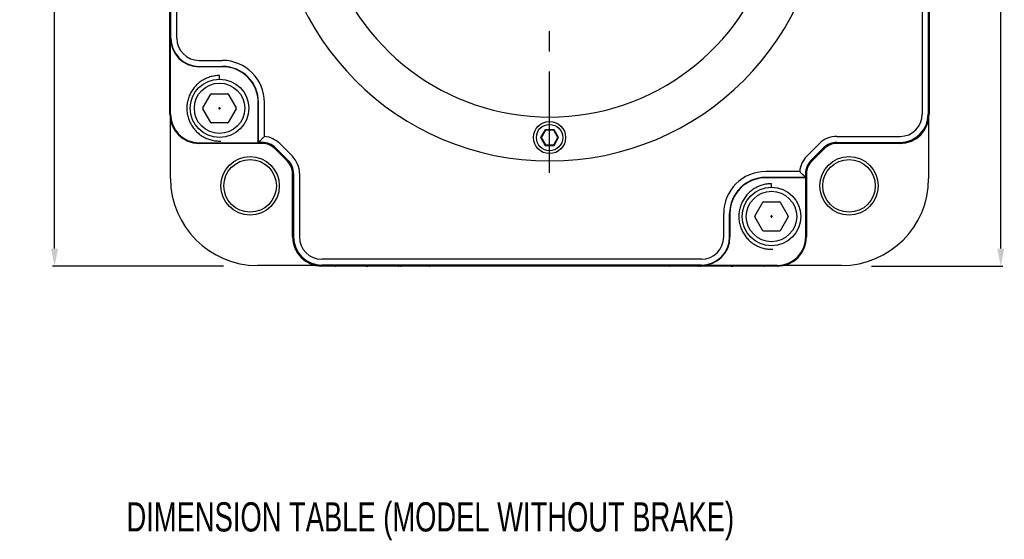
# Model space of a CAD drawing. Header units: millimetres. Extents: x -95 to 535, y -111 to 334.
# Tile 3 of 17: x 21 to 105, y 132 to 176. Entities that reach past the tile are written whole.
import ezdxf

# ---------------------------------------------------------------- set-up
doc = ezdxf.new("R2010")
doc.units = ezdxf.units.MM
doc.header["$LTSCALE"] = 23.1
doc.header["$PDMODE"] = 3
doc.header["$PDSIZE"] = 0.3125
doc.linetypes.add('CENTER', pattern=[0.6, 0.375, -0.075, 0.075, -0.075])
doc.layers.get('0').update_dxf_attribs({"linetype": 'CONTINUOUS'})
doc.layers.get('Defpoints').update_dxf_attribs({"linetype": 'CONTINUOUS'})
for name, color, linetype in [('3_ALL_AXES', 7, 'CONTINUOUS'), ('7_ALL_FEATURES', 7, 'CONTINUOUS'), ('DEFAULT_1', 7, 'CENTER')]:
    doc.layers.add(name, color=color, linetype=linetype)
doc.styles.get("Standard").update_dxf_attribs({"font": 'txt', "width": 0.7})
doc.dimstyles.new('DIMSTYLE_3', dxfattribs={"dimtxt": 2.5, "dimasz": 1.5, "dimexe": 0.18, "dimexo": 0.0625, "dimgap": 0.09, "dimtad": 1, "dimdec": 1, "dimlfac": 2, "dimdsep": 46, "dimtxsty": 'Standard', "dimblk": '_FILLED', "dimblk1": '_FILLED', "dimblk2": '_FILLED', "dimcen": 0.09, "dimadec": 0, "dimazin": 0, "dimtp": 0.1, "dimtm": 0.1, "dimtfac": 1, "dimtdec": 1, "dimtofl": 0, "dimtmove": 0, "dimatfit": 3, "dimldrblk": '_FILLED', "dimfxl": 0, "dimtolj": 1, "dimarcsym": 0})

# ---------------------------------------------------------------- blocks, each defined once
blk = doc.blocks.new('_FILLED')
at = {"color": 0, "linetype": 'ByBlock'}
blk.add_solid([(0, 0), (-1, 0.2), (-1, -0.2)], dxfattribs=at)
blk = doc.blocks.new('*D80')
at = {"color": 0, "linetype": 'Continuous', "lineweight": -2}
for p, q in [((75.145, 224.571), (105.35, 224.571)), ((105.17, 156.751), (105.17, 223.071)), ((94.116, 155.251), (105.35, 155.251))]:
    blk.add_line(p, q, dxfattribs=at)
at = {"layer": 'Defpoints', "color": 0, "linetype": 'Continuous'}
for p in [(75.083, 224.571), (105.17, 224.571), (94.053, 155.251)]:
    blk.add_point(p, dxfattribs=at)
at = {"color": 0, "linetype": 'Continuous', "lineweight": -2, "xscale": 1.5, "yscale": 1.5, "zscale": 1.5}
for p, rotation in [((105.17, 224.571), 90), ((105.17, 155.251), 270)]:
    blk.add_blockref('_FILLED', p, dxfattribs=dict(at, rotation=rotation))
at = {"color": 0, "linetype": 'Continuous', "insert": (103.83, 189.911), "char_height": 2.5, "attachment_point": 5, "rotation": 90}
blk.add_mtext('\\A1;138.6', dxfattribs=at)
blk = doc.blocks.new('*D81')
at = {"color": 0, "linetype": 'Continuous', "lineweight": -2}
for p, q in [((57.945, 242.971), (23.99, 242.971)), ((24.17, 156.751), (24.17, 241.471)), ((38.633, 155.251), (23.99, 155.251))]:
    blk.add_line(p, q, dxfattribs=at)
at = {"layer": 'Defpoints', "color": 0, "linetype": 'Continuous'}
for p in [(24.17, 242.971), (58.008, 242.971), (38.695, 155.251)]:
    blk.add_point(p, dxfattribs=at)
at = {"color": 0, "linetype": 'Continuous', "lineweight": -2, "xscale": 1.5, "yscale": 1.5, "zscale": 1.5}
for p, rotation in [((24.17, 242.971), 90), ((24.17, 155.251), 270)]:
    blk.add_blockref('_FILLED', p, dxfattribs=dict(at, rotation=rotation))
at = {"color": 0, "linetype": 'Continuous', "insert": (22.83, 199.111), "char_height": 2.5, "attachment_point": 5, "rotation": 90}
blk.add_mtext('\\A1;175.4', dxfattribs=at)

msp = doc.modelspace()

# ---------------------------------------------------------------- linework, layer by layer
at = {"color": 7, "linetype": 'Continuous'}
for p, q in [((34.0538, 168.2511), (34.0538, 207.2511)), ((34.1324, 174.7511), (34.1324, 207.2511)), ((34.6411, 174.7511), (34.6411, 207.2511)), ((99.0364, 207.2511), (99.0364, 168.2511)), ((98.4491, 200.7511), (98.4491, 168.2511)), ((98.9578, 200.7511), (98.9578, 168.2511)), ((34.0451, 174.8579), (34.0451, 175.0051)), ((34.1062, 168.2511), (34.1062, 174.7511)), ((99.0451, 175.0051), (99.0451, 174.8579)), ((36.5451, 172.8471), (38.5451, 172.8471)), ((34.0451, 172.1079), (34.0451, 172.1443)), ((36.5451, 172.3384), (38.5451, 172.3384)), ((38.5451, 172.3122), (36.5451, 172.3122)), ((99.0451, 172.1443), (99.0451, 172.1079)), ((38.294, 171.2421), (38.294, 171.5528)), ((36.8723, 168.7903), (37.5506, 169.9653)), ((37.6156, 170.0028), (38.9724, 170.0028)), ((39.0373, 169.9653), (39.7157, 168.7903)), ((34.0451, 168.2511), (34.0451, 169.3943)), ((37.5506, 167.5403), (36.8723, 168.7153)), ((38.2568, 168.7884), (38.2446, 168.7672)), ((38.2446, 168.7384), (38.2568, 168.7172)), ((38.3062, 168.8028), (38.2818, 168.8028)), ((38.2818, 168.7028), (38.3062, 168.7028)), ((38.3434, 168.7672), (38.3312, 168.7884)), ((38.3312, 168.7172), (38.3434, 168.7384)), ((39.7157, 168.7153), (39.0373, 167.5403)), ((41.6062, 165.8122), (41.6062, 169.2511)), ((41.6324, 165.8384), (41.6324, 169.2511)), ((42.1411, 166.3394), (42.1411, 169.2511)), ((99.0451, 169.3943), (99.0451, 168.2511)), ((34.1019, 162.7511), (34.1019, 167.8929)), ((98.9884, 167.8929), (98.9884, 162.7511)), ((38.9724, 167.5028), (37.6156, 167.5028)), ((66.1554, 166.9261), (65.7657, 166.2511)), ((66.9348, 166.9261), (66.1554, 166.9261)), ((66.1554, 166.9261), (66.1843, 166.8761)), ((66.9348, 166.9261), (66.906, 166.8761)), ((67.3245, 166.2511), (66.9348, 166.9261)), ((65.7657, 166.2511), (65.8234, 166.2511)), ((65.7657, 166.2511), (66.1554, 165.5761)), ((66.1843, 166.8761), (65.8234, 166.2511)), ((65.8234, 166.2511), (66.1843, 165.6261)), ((66.906, 166.8761), (66.1843, 166.8761)), ((67.2668, 166.2511), (66.906, 166.8761)), ((66.906, 165.6261), (67.2668, 166.2511)), ((66.9348, 165.5761), (67.3245, 166.2511)), ((67.3245, 166.2511), (67.2668, 166.2511)), ((91.1284, 166.3471), (96.5451, 166.3471)), ((36.5451, 165.8122), (41.6062, 165.8122)), ((36.5451, 165.7598), (41.9619, 165.7598)), ((41.9619, 165.7511), (36.5451, 165.7511)), ((41.6324, 165.8384), (41.6062, 165.8122)), ((41.6611, 165.8389), (41.6324, 165.8384)), ((44.1058, 164.2285), (43.0225, 165.3117)), ((43.0287, 165.3179), (44.112, 164.2347)), ((43.0842, 165.3735), (44.1675, 164.2902)), ((43.444, 165.7332), (44.5272, 164.6499)), ((66.1554, 165.5761), (66.1843, 165.6261)), ((66.1554, 165.5761), (66.9348, 165.5761)), ((66.1843, 165.6261), (66.906, 165.6261)), ((66.9348, 165.5761), (66.906, 165.6261)), ((88.563, 164.6499), (89.6463, 165.7332)), ((88.9227, 164.2902), (90.006, 165.3735)), ((88.9783, 164.2347), (90.0616, 165.3179)), ((90.0677, 165.3117), (88.9845, 164.2285)), ((91.1284, 165.8384), (96.5451, 165.8384)), ((91.1284, 165.7598), (96.5451, 165.7598)), ((96.5451, 165.7511), (91.1284, 165.7511)), ((44.5451, 157.7511), (44.5451, 163.1678)), ((44.5538, 163.1678), (44.5538, 157.7511)), ((44.6324, 163.1678), (44.6324, 157.7511)), ((45.1411, 163.1678), (45.1411, 157.7511)), ((87.9568, 163.3471), (85.0451, 163.3471)), ((88.4578, 162.8384), (85.0451, 162.8384)), ((88.484, 162.8122), (85.0451, 162.8122)), ((88.4574, 162.8671), (88.4578, 162.8384)), ((88.4578, 162.8384), (88.484, 162.8122)), ((88.484, 157.7511), (88.484, 162.8122)), ((88.5364, 157.7511), (88.5364, 163.1678)), ((88.5451, 163.1678), (88.5451, 157.7511)), ((85.5434, 161.9893), (85.5434, 162.2999)), ((84.1217, 159.5374), (84.8001, 160.7124)), ((84.865, 160.7499), (86.2218, 160.7499)), ((86.2868, 160.7124), (86.9651, 159.5374)), ((81.4491, 157.7511), (81.4491, 159.7511)), ((81.9578, 157.7511), (81.9578, 159.7511)), ((81.984, 159.7511), (81.984, 157.7511)), ((84.8001, 158.2874), (84.1217, 159.4624)), ((85.5062, 159.5355), (85.494, 159.5144)), ((85.494, 159.4855), (85.5062, 159.4644)), ((85.5556, 159.5499), (85.5312, 159.5499)), ((85.5312, 159.4499), (85.5556, 159.4499)), ((85.5928, 159.5144), (85.5806, 159.5355)), ((85.5806, 159.4644), (85.5928, 159.4855)), ((86.9651, 159.4624), (86.2868, 158.2874)), ((86.2218, 158.2499), (84.865, 158.2499)), ((46.687, 155.3078), (41.5451, 155.3078)), ((79.5451, 155.8471), (47.0451, 155.8471)), ((79.5451, 155.3384), (47.0451, 155.3384)), ((86.0451, 155.2598), (47.0451, 155.2598)), ((48.1883, 155.2511), (47.0451, 155.2511)), ((50.9383, 155.2511), (50.9019, 155.2511)), ((53.7991, 155.2511), (53.6519, 155.2511)), ((76.7991, 155.2511), (56.2911, 155.2511)), ((79.4383, 155.2511), (79.2911, 155.2511)), ((86.0451, 155.3122), (79.5451, 155.3122)), ((82.1883, 155.2511), (82.1519, 155.2511)), ((86.0451, 155.2511), (84.9019, 155.2511)), ((91.5451, 155.3078), (86.4033, 155.3078))]:
    msp.add_line(p, q, dxfattribs=at)
for centre, radius in [((38.294, 168.7528), 2.5), ((38.294, 168.7528), 2.155), ((66.5451, 166.2511), 1.375), ((66.5451, 166.2511), 1.125), ((40.9125, 162.1185), 2.5), ((40.9125, 162.1185), 2.25), ((92.1777, 162.1185), 2.5), ((92.1777, 162.1185), 2.25), ((85.5434, 159.4999), 2.5), ((85.5434, 159.4999), 2.155)]:
    msp.add_circle(centre, radius, dxfattribs=at)
for centre, radius, start, end in [((34.5451, 175.0051), 0.5, 173.732563, 180), ((34.5451, 174.8579), 0.5, 180, 186.286114), ((36.5451, 174.7511), 2.4389, 180, 270), ((36.5451, 174.7511), 2.4127, 180, 270), ((36.5451, 174.7511), 1.904, 180, 270), ((98.5451, 175.0051), 0.5, 0, 6.267437), ((98.5451, 174.8579), 0.5, 353.713886, 0), ((38.5451, 169.2511), 3.596, 0, 90), ((34.5451, 172.1443), 0.5, 173.732563, 180), ((34.5451, 172.1079), 0.5, 180, 186.286114), ((38.5451, 169.2511), 3.0873, 0, 90), ((38.5451, 169.2511), 3.0611, 0, 90), ((98.5451, 172.1443), 0.5, 0, 6.267437), ((98.5451, 172.1079), 0.5, 353.713886, 0), ((34.5451, 169.3943), 0.5, 173.732563, 180), ((37.6156, 169.9278), 0.075, 90, 150), ((38.9724, 169.9278), 0.075, 30, 90), ((98.5451, 169.3943), 0.5, 0, 6.267437), ((36.9372, 168.7528), 0.075, 150, 210), ((39.6508, 168.7528), 0.075, 330, 30), ((36.5451, 168.2511), 2.5, 180, 270), ((36.5451, 168.2511), 2.4913, 180, 270), ((36.5451, 168.2511), 2.4389, 180, 270), ((96.5451, 168.2511), 2.5, 270, 0), ((96.5451, 168.2511), 2.4913, 270, 0), ((96.5451, 168.2511), 2.4127, 270, 0), ((96.5451, 168.2511), 1.904, 270, 0), ((37.6156, 167.5778), 0.075, 210, 270), ((38.9724, 167.5778), 0.075, 270, 330), ((41.9619, 164.2511), 2.096, 45, 85.093693), ((91.1284, 164.2511), 2.096, 90, 135), ((41.9619, 164.2511), 1.5873, 45, 90), ((41.9619, 164.2511), 1.5087, 45, 90), ((41.9619, 164.2511), 1.5, 45, 90), ((91.1284, 164.2511), 1.5873, 90, 135), ((91.1284, 164.2511), 1.5087, 90, 135), ((91.1284, 164.2511), 1.5, 90, 135), ((43.0451, 163.1678), 2.096, 0, 45), ((90.0451, 163.1678), 2.096, 135, 175.093693), ((43.0451, 163.1678), 1.5, 0, 45), ((43.0451, 163.1678), 1.5087, 0, 45), ((43.0451, 163.1678), 1.5873, 0, 45), ((90.0451, 163.1678), 1.5873, 135, 180), ((90.0451, 163.1678), 1.5087, 135, 180), ((90.0451, 163.1678), 1.5, 135, 180), ((41.5451, 162.7511), 7.4433, 180, 270), ((85.0451, 159.7511), 3.596, 90, 180), ((85.0451, 159.7511), 3.0873, 90, 180), ((85.0451, 159.7511), 3.0611, 90, 180), ((91.5451, 162.7511), 7.4433, 270, 0), ((84.865, 160.6749), 0.075, 90, 150), ((86.2218, 160.6749), 0.075, 30, 90), ((84.1866, 159.4999), 0.075, 150, 210), ((86.9002, 159.4999), 0.075, 330, 30), ((47.0451, 157.7511), 2.5, 180, 270), ((47.0451, 157.7511), 2.4913, 180, 270), ((47.0451, 157.7511), 2.4127, 180, 270), ((47.0451, 157.7511), 1.904, 180, 270), ((79.5451, 157.7511), 2.4389, 270, 0), ((79.5451, 157.7511), 2.4127, 270, 0), ((79.5451, 157.7511), 1.904, 270, 0), ((84.865, 158.3249), 0.075, 210, 270), ((86.0451, 157.7511), 2.5, 270, 0), ((86.0451, 157.7511), 2.4913, 270, 0), ((86.0451, 157.7511), 2.4389, 270, 0), ((86.2218, 158.3249), 0.075, 270, 330), ((48.1883, 155.7511), 0.5, 270, 276.267437), ((50.9019, 155.7511), 0.5, 263.713886, 270), ((50.9383, 155.7511), 0.5, 270, 276.267437), ((53.6519, 155.7511), 0.5, 263.713886, 270), ((53.7991, 155.7511), 0.5, 270, 276.267437), ((56.2911, 155.7511), 0.5, 263.713886, 270), ((76.7991, 155.7511), 0.5, 270, 276.286114), ((79.2911, 155.7511), 0.5, 263.732563, 270), ((79.4383, 155.7511), 0.5, 270, 276.286114), ((82.1519, 155.7511), 0.5, 263.732563, 270), ((82.1883, 155.7511), 0.5, 270, 276.286114), ((84.9019, 155.7511), 0.5, 263.732563, 270)]:
    msp.add_arc(centre, radius, start, end, dxfattribs=at)
for points, start_tangent, end_tangent in [([(38.294, 171.5528), (38.0872, 171.5451), (37.8815, 171.5222), (37.6781, 171.4842), (37.4781, 171.4313), (37.2825, 171.3637), (37.0924, 171.2819), (36.9089, 171.1862), (36.733, 171.0773), (36.5656, 170.9557), (36.4076, 170.822), (36.26, 170.677), (36.1234, 170.5216), (35.9987, 170.3564), (35.8865, 170.1826), (35.7875, 170.0009), (35.7022, 169.8123), (35.631, 169.618), (35.5744, 169.419), (35.5326, 169.2163), (35.5059, 169.0111), (35.4945, 168.8045), (35.4983, 168.5976), (35.5174, 168.3916), (35.5516, 168.1875), (35.6009, 167.9865), (35.6648, 167.7897), (35.7431, 167.5982), (35.8354, 167.413), (35.941, 167.235), (36.0595, 167.0654), (36.1902, 166.905), (36.3325, 166.7547), (36.4854, 166.6153), (36.6482, 166.4875), (36.82, 166.3722), (36.9998, 166.2698), (37.1867, 166.181), (37.3797, 166.1063), (37.5776, 166.046), (37.7795, 166.0005), (37.9842, 165.97), (38.1905, 165.9547), (38.3974, 165.9547)], (-1, 0), (0.9993171, 0.0369515)), ([(38.2446, 168.7672), (38.241, 168.7579), (38.2409, 168.7479), (38.2446, 168.7384)], (-0.5, -0.8660254), (0.5, -0.8660254)), ([(38.2818, 168.8028), (38.2719, 168.8013), (38.2633, 168.7963), (38.2568, 168.7884)], (-1, 0), (-0.5, -0.8660254)), ([(38.2568, 168.7172), (38.263, 168.7094), (38.2716, 168.7044), (38.2818, 168.7028)], (0.5, -0.8660254), (1, 0)), ([(38.3312, 168.7884), (38.3249, 168.7961), (38.3163, 168.8012), (38.3062, 168.8028)], (-0.5, 0.8660254), (-1, 0)), ([(38.3062, 168.7028), (38.3161, 168.7043), (38.3247, 168.7092), (38.3312, 168.7172)], (1, 0), (0.5, 0.8660254)), ([(38.3434, 168.7384), (38.3471, 168.7479), (38.347, 168.7579), (38.3434, 168.7672)], (0.5, 0.8660254), (-0.5, 0.8660254)), ([(41.6611, 165.8389), (41.8075, 166.0066), (41.9675, 166.1735), (42.1411, 166.3394)], (0.637926, 0.7700977), (0.7367247, 0.6761928)), ([(41.9619, 165.8384), (41.862, 165.8384), (41.7619, 165.8386), (41.6611, 165.8389)], (-1, 0), (-0.9999947, 0.0032469)), ([(88.4574, 162.8671), (88.2896, 163.0134), (88.1227, 163.1735), (87.9568, 163.3471)], (-0.7700977, 0.637926), (-0.6761928, 0.7367247)), ([(88.4578, 163.1678), (88.4578, 163.068), (88.4576, 162.9679), (88.4574, 162.8671)], (0, -1), (-0.0032469, -0.9999947)), ([(85.5434, 162.2999), (85.3366, 162.2923), (85.131, 162.2694), (84.9276, 162.2314), (84.7275, 162.1784), (84.5319, 162.1109), (84.3419, 162.029), (84.1584, 161.9334), (83.9825, 161.8245), (83.815, 161.7028), (83.6571, 161.5692), (83.5094, 161.4242), (83.3729, 161.2687), (83.2481, 161.1036), (83.136, 160.9297), (83.037, 160.748), (82.9516, 160.5595), (82.8805, 160.3652), (82.8238, 160.1662), (82.7821, 159.9635), (82.7554, 159.7583), (82.7439, 159.5517), (82.7477, 159.3448), (82.7668, 159.1387), (82.8011, 158.9347), (82.8503, 158.7337), (82.9143, 158.5369), (82.9926, 158.3453), (83.0848, 158.1601), (83.1905, 157.9822), (83.309, 157.8126), (83.4397, 157.6521), (83.5819, 157.5018), (83.7348, 157.3624), (83.8976, 157.2347), (84.0694, 157.1193), (84.2493, 157.017), (84.4362, 156.9282), (84.6291, 156.8534), (84.8271, 156.7931), (85.0289, 156.7476), (85.2336, 156.7171), (85.44, 156.7019), (85.6469, 156.7019)], (-1, 0), (0.9993171, 0.0369515)), ([(85.494, 159.5144), (85.4904, 159.5051), (85.4903, 159.4951), (85.494, 159.4855)], (-0.5, -0.8660254), (0.5, -0.8660254)), ([(85.5312, 159.5499), (85.5213, 159.5484), (85.5127, 159.5435), (85.5062, 159.5355)], (-1, 0), (-0.5, -0.8660254)), ([(85.5062, 159.4644), (85.5125, 159.4566), (85.5211, 159.4516), (85.5312, 159.4499)], (0.5, -0.8660254), (1, 0)), ([(85.5806, 159.5355), (85.5744, 159.5433), (85.5658, 159.5483), (85.5556, 159.5499)], (-0.5, 0.8660254), (-1, 0)), ([(85.5556, 159.4499), (85.5655, 159.4515), (85.5741, 159.4564), (85.5806, 159.4644)], (1, 0), (0.5, 0.8660254)), ([(85.5928, 159.4855), (85.5965, 159.4951), (85.5964, 159.5051), (85.5928, 159.5144)], (0.5, 0.8660254), (-0.5, 0.8660254))]:
    msp.add_spline(points, degree=3, dxfattribs=dict(at, start_tangent=start_tangent, end_tangent=end_tangent))
at = {"layer": '3_ALL_AXES', "color": 7, "linetype": 'Continuous'}
msp.add_arc((66.5451, 187.7511), 23.5, 180, 0, dxfattribs=at)
at = {"layer": '7_ALL_FEATURES', "color": 7, "linetype": 'Continuous'}
msp.add_arc((66.5451, 187.7511), 19.75, 121.307129, 58.692871, dxfattribs=at)
at = {"layer": 'DEFAULT_1', "color": 7, "linetype": 'CENTER'}
msp.add_line((66.5451, 163.2278), (66.5451, 186.751), dxfattribs=at)

# ---------------------------------------------------------------- texts
at = {"color": 7, "linetype": 'Continuous', "width": 0.7}
msp.add_text('DIMENSION TABLE (MODEL WITHOUT BRAKE)', height=2.5, dxfattribs=at).set_placement((30.3337, 132.5581))

# ---------------------------------------------------------------- dimensions: what is measured, and where the dimension line sits
at = {"color": 7, "linetype": 'Continuous'}
for base, p1, p2, picture, middle in [((24.1701, 242.9711), (38.6953, 155.2511), (58.0076, 242.9711), '*D81', (24.1701, 199.1111)), ((105.1701, 224.5711), (94.053, 155.2511), (75.0826, 224.5711), '*D80', (105.1701, 189.9111))]:
    dim = msp.add_linear_dim(base=base, p1=p1, p2=p2, angle=90, dimstyle='DIMSTYLE_3', dxfattribs=at)
    dim.commit()
    dim.dimension.update_dxf_attribs({"geometry": picture, "text_midpoint": middle, "dimtype": 160})

doc.saveas('drawing.dxf')
